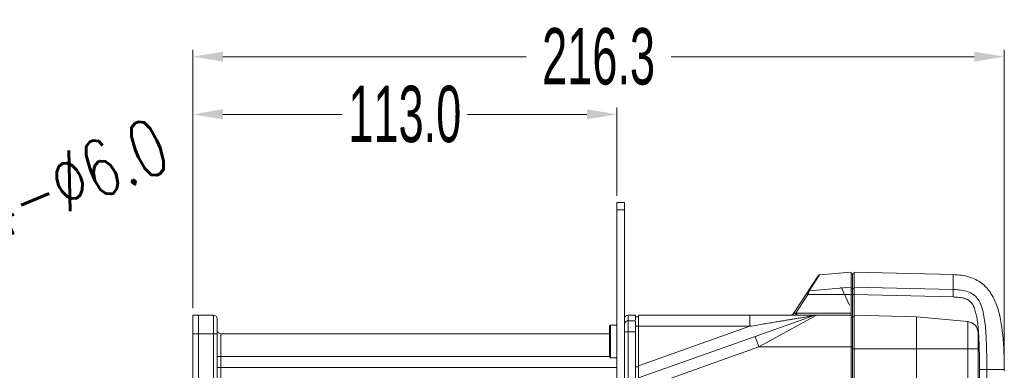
# Model space of a CAD drawing. Header units: millimetres. Extents: x -473 to 23648, y -382 to 1866.
# Tile 198 of 256: x 6403 to 6665, y 368 to 462. Entities that reach past the tile are written whole.
import ezdxf

# ---------------------------------------------------------------- set-up
doc = ezdxf.new("R2010")
doc.units = ezdxf.units.MM
doc.header["$LTSCALE"] = 80
doc.header["$PDMODE"] = 3
doc.header["$PDSIZE"] = 0.3
doc.layers.get('0').update_dxf_attribs({"linetype": 'CONTINUOUS'})
doc.layers.get('DEFPOINTS').update_dxf_attribs({"linetype": 'CONTINUOUS'})
for name, color, linetype in [('02___PRT_ALL_AXES', 7, 'CONTINUOUS'), ('06_ALL_SURFS', 7, 'CONTINUOUS'), ('09_ALL_ROUNDS', 7, 'CONTINUOUS'), ('10_ALL_CHAMFER', 7, 'CONTINUOUS'), ('20_ALL_FEATURES', 7, 'CONTINUOUS')]:
    doc.layers.add(name, color=color, linetype=linetype)
doc.styles.get("Standard").update_dxf_attribs({"font": 'technic_.ttf', "width": 0.7})
doc.dimstyles.get("Standard").update_dxf_attribs({"dimtxt": 3, "dimasz": 3, "dimexe": 0.18, "dimexo": 0.0625, "dimgap": 0.09, "dimtad": 1, "dimdsep": 46, "dimtxsty": 'STANDARD', "dimcen": 0.09, "dimadec": 0, "dimazin": 0, "dimtol": 1, "dimtp": 0.01, "dimtm": 0.01, "dimtfac": 1, "dimtofl": 0, "dimtmove": 0, "dimatfit": 3, "dimfxl": 1, "dimtolj": 1, "dimarcsym": 0})

# ---------------------------------------------------------------- blocks, each defined once
blk = doc.blocks.new('*D47')
at = {"color": 0, "lineweight": 0, "transparency": 16777216}
for p, q in [((6449.24, 384.9), (6449.24, 453.72)), ((6457.24, 451.92), (6538.03, 451.92)), ((6657.49, 451.92), (6576.71, 451.92)), ((6665.49, 370.4), (6665.49, 453.72))]:
    blk.add_line(p, q, dxfattribs=at)
for points in [[(6457.24, 453.26), (6457.24, 450.59), (6449.24, 451.92)], [(6657.49, 450.59), (6657.49, 453.26), (6665.49, 451.92)]]:
    blk.add_solid(points, dxfattribs=at)
at = {"layer": 'DEFPOINTS', "color": 0, "lineweight": 0, "transparency": 16777216}
for p in [(6665.49, 451.92), (6449.24, 383.1), (6665.49, 368.6)]:
    blk.add_point(p, dxfattribs=at)
at = {"color": 0, "lineweight": 0, "transparency": 16777216, "insert": (6557.37, 451.92), "char_height": 15, "attachment_point": 5}
blk.add_mtext('\\A1;216.3', dxfattribs=at)
blk = doc.blocks.new('*D50')
at = {"color": 0, "lineweight": 0, "transparency": 16777216}
for p, q in [((6393.67, 409.47), (6381.13, 404.29)), ((6370.46, 400.09), (6371.46, 400.09)), ((6370.96, 399.59), (6370.96, 400.59))]:
    blk.add_line(p, q, dxfattribs=at)
blk.add_solid([(6380.62, 405.52), (6381.64, 403.06), (6373.74, 401.23)], dxfattribs=at)
at = {"layer": 'DEFPOINTS', "color": 0, "lineweight": 0, "transparency": 16777216}
for p in [(6368.19, 398.94), (6373.74, 401.23)]:
    blk.add_point(p, dxfattribs=at)
at = {"color": 0, "lineweight": 0, "transparency": 16777216, "insert": (6417.21, 419.19), "char_height": 15, "attachment_point": 5, "rotation": 22.4413}
blk.add_mtext('\\A1;\\ftxt.shx;4-%%c6.0', dxfattribs=at)
blk = doc.blocks.new('*D52')
at = {"color": 0, "lineweight": 0, "transparency": 16777216}
for p, q in [((6449.24, 384.9), (6449.24, 438.36)), ((6562.24, 414.89), (6562.24, 438.36)), ((6457.24, 436.56), (6489.03, 436.56)), ((6554.24, 436.56), (6522.46, 436.56))]:
    blk.add_line(p, q, dxfattribs=at)
for points in [[(6457.24, 437.9), (6457.24, 435.23), (6449.24, 436.56)], [(6554.24, 435.23), (6554.24, 437.9), (6562.24, 436.56)]]:
    blk.add_solid(points, dxfattribs=at)
at = {"layer": 'DEFPOINTS', "color": 0, "lineweight": 0, "transparency": 16777216}
for p in [(6562.24, 436.56), (6562.24, 413.09), (6449.24, 383.1)]:
    blk.add_point(p, dxfattribs=at)
at = {"color": 0, "lineweight": 0, "transparency": 16777216, "insert": (6505.74, 436.56), "char_height": 15, "attachment_point": 5}
blk.add_mtext('\\A1;113.0', dxfattribs=at)

msp = doc.modelspace()

# ---------------------------------------------------------------- linework, layer by layer
at = {"linetype": 'Continuous', "lineweight": 0}
for p, q in [((6609.339, 383.556), (6615.894, 393.587)), ((6615.96, 393.337), (6616.269, 393.811)), ((6624.643, 394.544), (6616.269, 393.811)), ((6613.485, 389.547), (6615.96, 393.337)), ((6609.923, 383.603), (6613.166, 388.565)), ((6624.643, 388.565), (6613.166, 388.565)), ((6613.463, 389.485), (6613.485, 389.547)), ((6624.643, 390.515), (6613.485, 389.547)), ((6624.643, 388.565), (6624.643, 383.103)), ((6608.778, 383.103), (6597.655, 383.103)), ((6615.542, 383.103), (6610.135, 383.103)), ((6610.179, 383.603), (6624.643, 383.603))]:
    msp.add_line(p, q, dxfattribs=at)
for centre, radius, start, end in [((6616.313, 393.313), 0.5, 94.99997, 146.83364), ((6608.502, 384.103), 1, 269.99999, 326.83368), ((6610.141, 299.233), 83.87, 90.00377, 90.18016), ((6610.169, 318.265), 65.338, 89.99098, 90.21535)]:
    msp.add_arc(centre, radius, start, end, dxfattribs=at)
for points, knots in [([(6612.791, 388.839), (6612.78, 388.822), (6612.894, 388.774), (6612.973, 388.683), (6613.101, 388.608), (6613.166, 388.565)], [0, 0, 0, 0, 0.06209457, 0.23051029, 0.46483804, 0.46483804, 0.46483804, 0.46483804]), ([(6613.11, 389.326), (6613.137, 389.367), (6613.205, 389.443), (6613.335, 389.52), (6613.435, 389.543), (6613.484, 389.546)], [0, 0, 0, 0, 0.14929768, 0.29890374, 0.44901574, 0.44901574, 0.44901574, 0.44901574]), ([(6613.199, 388.669), (6613.211, 388.706), (6613.235, 388.78), (6613.272, 388.895), (6613.31, 389.017), (6613.35, 389.142), (6613.392, 389.265), (6613.429, 389.379), (6613.452, 389.452), (6613.463, 389.485)], [0, 0, 0, 0, 0.11407901, 0.23471517, 0.36370157, 0.49662235, 0.62878253, 0.75363502, 0.85741761, 0.85741761, 0.85741761, 0.85741761]), ([(6609.187, 383.101), (6609.115, 383.101), (6608.979, 383.102), (6608.842, 383.103), (6608.778, 383.103)], [0, 0, 0, 0, 0.21511489, 0.40916131, 0.40916131, 0.40916131, 0.40916131]), ([(6609.41, 383.556), (6609.36, 383.469), (6609.245, 383.314), (6609.089, 383.197), (6609.007, 383.159)], [0, 0, 0, 0, 0.29965731, 0.57223639, 0.57223639, 0.57223639, 0.57223639]), ([(6609.877, 383.103), (6609.801, 383.102), (6609.647, 383.101), (6609.417, 383.1), (6609.263, 383.1), (6609.187, 383.101)], [0, 0, 0, 0, 0.22851988, 0.4623771, 0.69037232, 0.69037232, 0.69037232, 0.69037232]), ([(6609.41, 383.556), (6609.397, 383.556), (6609.376, 383.552), (6609.344, 383.565), (6609.339, 383.556)], [0, 0, 0, 0, 0.039534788, 0.071035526, 0.071035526, 0.071035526, 0.071035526]), ([(6609.923, 383.603), (6609.877, 383.586), (6609.787, 383.567), (6609.662, 383.558), (6609.56, 383.555), (6609.478, 383.555), (6609.43, 383.556), (6609.41, 383.556)], [0, 0, 0, 0, 0.14743456, 0.27217561, 0.37489939, 0.45614712, 0.51752367, 0.51752367, 0.51752367, 0.51752367]), ([(6609.882, 383.103), (6609.906, 383.107), (6609.898, 383.23), (6609.912, 383.294), (6609.918, 383.355)], [0, 0, 0, 0, 0.07273702, 0.25599701, 0.25599701, 0.25599701, 0.25599701]), ([(6610.135, 383.103), (6610.159, 383.103), (6610.153, 383.234), (6610.167, 383.292), (6610.173, 383.353)], [0, 0, 0, 0, 0.07044167, 0.2541495, 0.2541495, 0.2541495, 0.2541495])]:
    msp.add_open_spline(points, degree=3, knots=knots, dxfattribs=at)
for points in [[(6613.166, 388.565), (6613.177, 388.6), (6613.188, 388.635), (6613.199, 388.669)], [(6609.007, 383.159), (6608.936, 383.125), (6608.856, 383.103), (6608.778, 383.103)], [(6609.918, 383.355), (6609.926, 383.437), (6609.923, 383.52), (6609.923, 383.603)], [(6610.173, 383.353), (6610.181, 383.436), (6610.179, 383.52), (6610.179, 383.603)]]:
    msp.add_open_spline(points, degree=3, dxfattribs=at)
at = {"layer": '02___PRT_ALL_AXES', "linetype": 'Continuous', "lineweight": 0}
for p, q in [((6625.043, 394.079), (6625.443, 394.079)), ((6625.043, 374.103), (6625.043, 394.079)), ((6651.893, 393.876), (6625.443, 394.568)), ((6625.443, 374.103), (6625.443, 394.568)), ((6651.893, 389.905), (6651.893, 393.876)), ((6625.043, 390.054), (6625.443, 390.054)), ((6625.043, 388.565), (6625.443, 388.565)), ((6625.443, 390.541), (6651.893, 389.905)), ((6625.443, 388.556), (6651.876, 387.92)), ((6449.243, 314.303), (6449.243, 383.103)), ((6449.243, 383.103), (6450.743, 383.103)), ((6450.743, 314.303), (6450.743, 383.103)), ((6642.107, 382.656), (6625.443, 383.093)), ((6625.043, 382.603), (6625.443, 382.603)), ((6642.107, 382.656), (6655.776, 381.361)), ((6655.776, 381.361), (6655.776, 379.28)), ((6449.243, 378.103), (6450.743, 378.103)), ((6562.243, 380.453), (6560.543, 380.453)), ((6655.776, 379.28), (6655.775, 378.374)), ((6655.775, 378.374), (6655.776, 374.104)), ((6658.493, 378.374), (6658.493, 374.103)), ((6625.043, 374.103), (6642.107, 374.103)), ((6642.107, 374.103), (6655.776, 374.104)), ((6658.493, 374.103), (6655.776, 374.103)), ((6562.243, 371.753), (6560.543, 371.753)), ((6665.493, 368.603), (6658.885, 368.603)), ((6658.885, 368.603), (6658.885, 363.103)), ((6660.83, 368.603), (6660.83, 348.603)), ((6665.493, 368.179), (6665.493, 368.603))]:
    msp.add_line(p, q, dxfattribs=at)
for centre, radius, start, end in [((6655.493, 378.374), 3, 359.99997, 84.5853), ((6492.225, 380.897), 149.888, 359.59641, 359.71828), ((6592.398, 373.787), 66.39, 3.43456, 3.97084), ((6502.584, 369.903), 156.292, 1.34084, 1.54348), ((6447.323, 368.859), 211.562, 359.93079, 1.27348)]:
    msp.add_arc(centre, radius, start, end, dxfattribs=at)
for points, knots in [([(6651.893, 393.876), (6653.337, 393.838), (6656.018, 393.52), (6659.526, 391.821), (6661.971, 389.113), (6664.144, 384.471), (6665.307, 377.475), (6665.493, 371.681), (6665.493, 368.603)], [0, 0, 0, 0, 4.3343885, 7.9831135, 11.4331905, 15.0567278, 23.2263667, 32.4611396, 32.4611396, 32.4611396, 32.4611396]), ([(6651.893, 389.905), (6651.901, 389.834), (6651.898, 389.613), (6651.901, 389.188), (6651.89, 388.598), (6651.881, 388.156), (6651.876, 387.92)], [0, 0, 0, 0, 0.2150467, 0.6596416, 1.2762507, 1.984903, 1.984903, 1.984903, 1.984903]), ([(6651.893, 389.905), (6652.587, 389.888), (6653.901, 389.804), (6655.726, 389.408), (6657.236, 388.668), (6658.397, 387.547), (6659.22, 386.074), (6659.797, 384.291), (6660.194, 382.246), (6660.475, 379.967), (6660.65, 377.46), (6660.757, 374.723), (6660.82, 371.746), (6660.83, 369.679), (6660.83, 368.603)], [0, 0, 0, 0, 2.0833063, 3.9406331, 5.5699089, 7.0579872, 8.7097997, 10.5779302, 12.6588101, 14.9513067, 17.4614562, 20.1958918, 23.1681749, 26.3960883, 26.3960883, 26.3960883, 26.3960883]), ([(6651.876, 387.92), (6652.39, 387.908), (6653.368, 387.852), (6654.742, 387.617), (6655.917, 387.164), (6656.803, 386.381), (6657.376, 385.349), (6657.796, 384.147), (6658.111, 382.773), (6658.358, 381.244), (6658.523, 379.764), (6658.6, 378.793), (6658.629, 378.384)], [0, 0, 0, 0, 1.5425355, 2.9342156, 4.1725081, 5.2689802, 6.4015527, 7.6743459, 9.0805016, 10.6255544, 12.3180242, 13.5475083, 13.5475083, 13.5475083, 13.5475083]), ([(6642.107, 382.656), (6642.105, 382.605), (6642.097, 382.392), (6642.095, 381.889), (6642.112, 381.108), (6642.112, 380.489), (6642.111, 380.16)], [0, 0, 0, 0, 0.1530289, 0.6391698, 1.5090013, 2.4958797, 2.4958797, 2.4958797, 2.4958797]), ([(6642.109, 379.842), (6642.105, 379.294), (6642.093, 378.107), (6642.103, 376.194), (6642.107, 374.828), (6642.107, 374.103)], [0, 0, 0, 0, 1.6422164, 3.562352, 5.7387067, 5.7387067, 5.7387067, 5.7387067]), ([(6658.669, 377.764), (6658.709, 377.093), (6658.765, 375.876), (6658.805, 374.659), (6658.819, 374.113)], [0, 0, 0, 0, 2.0162632, 3.6542032, 3.6542032, 3.6542032, 3.6542032])]:
    msp.add_open_spline(points, degree=3, knots=knots, dxfattribs=at)
at = {"layer": '06_ALL_SURFS', "linetype": 'Continuous', "lineweight": 0}
msp.add_line((6621.98, 390.498), (6624.2, 385.737), dxfattribs=at)
at = {"layer": '09_ALL_ROUNDS', "linetype": 'Continuous', "lineweight": 0}
for p, q in [((6562.243, 43.089), (6562.243, 413.089)), ((6564.243, 413.089), (6562.243, 413.089)), ((6564.243, 43.089), (6564.243, 413.089)), ((6564.243, 411.089), (6562.243, 411.089)), ((6450.743, 383.103), (6454.743, 383.103)), ((6454.743, 359.799), (6454.743, 383.103)), ((6565.243, 63.103), (6565.243, 383.103)), ((6565.243, 383.103), (6567.243, 383.103)), ((6567.243, 383.103), (6567.243, 381.866)), ((6597.655, 380.103), (6597.655, 383.103)), ((6611.903, 383.103), (6610.135, 383.103)), ((6613.538, 383.103), (6611.903, 383.103)), ((6613.653, 383.103), (6613.538, 383.103)), ((6614.265, 383.103), (6613.653, 383.103)), ((6615.56, 383.103), (6613.889, 382.184)), ((6614.591, 383.103), (6614.265, 383.103)), ((6615.465, 383.103), (6614.591, 383.103)), ((6615.537, 383.103), (6615.465, 383.103)), ((6455.743, 360.506), (6455.743, 382.103)), ((6567.243, 381.603), (6565.243, 381.603)), ((6567.243, 381.603), (6567.243, 64.603)), ((6614.555, 382.93), (6599.09, 377.43)), ((6613.889, 382.184), (6600.095, 374.603)), ((6614.894, 383.028), (6614.555, 382.93)), ((6450.743, 378.103), (6455.743, 378.103)), ((6456.743, 356.032), (6456.743, 378.103)), ((6560.243, 378.103), (6456.743, 378.103)), ((6564.243, 378.603), (6567.243, 378.603)), ((6600.096, 374.603), (6599.09, 377.43)), ((6560.243, 372.103), (6455.743, 372.103)), ((6562.243, 369.103), (6455.743, 369.103))]:
    msp.add_line(p, q, dxfattribs=at)
for centre, radius, start, end in [((6454.743, 382.103), 1, 0, 90), ((6565.243, 382.103), 1, 90, 180), ((6615.56, 380.103), 3, 89.99966, 109.57785), ((6565.243, 380.603), 1, 90, 157.50002), ((6456.745, 379.108), 1.003, 187.2777, 189.63089), ((6456.845, 379.125), 1.105, 189.63344, 191.776), ((6456.743, 379.103), 1, 191.7575, 270)]:
    msp.add_arc(centre, radius, start, end, dxfattribs=at)
for points, knots in [([(6614.555, 382.93), (6614.53, 382.923), (6614.422, 382.911), (6614.189, 382.866), (6613.814, 382.807), (6613.321, 382.723), (6612.728, 382.624), (6612.042, 382.509), (6611.268, 382.38), (6610.401, 382.235), (6609.44, 382.074), (6608.382, 381.897), (6607.22, 381.703), (6605.947, 381.49), (6604.554, 381.257), (6603.032, 381.002), (6601.374, 380.725), (6599.566, 380.423), (6598.31, 380.213), (6597.655, 380.103)], [0, 0, 0, 0, 0.0790571, 0.3238997, 0.7127843, 1.2176853, 1.8231458, 2.5178495, 3.3017954, 4.1797031, 5.1532848, 6.2242193, 7.3990817, 8.6864504, 10.0961558, 11.6367829, 13.3149652, 15.1421827, 17.1352487, 17.1352487, 17.1352487, 17.1352487]), ([(6455.743, 379.091), (6455.743, 379.073), (6455.744, 379.036), (6455.748, 378.999), (6455.75, 378.981)], [0, 0, 0, 0, 0.05456803, 0.11115225, 0.11115225, 0.11115225, 0.11115225])]:
    msp.add_open_spline(points, degree=3, knots=knots, dxfattribs=at)
at = {"layer": '10_ALL_CHAMFER', "linetype": 'Continuous', "lineweight": 0}
for p, q in [((6560.243, 380.153), (6560.543, 380.453)), ((6560.243, 380.153), (6560.243, 372.053)), ((6560.543, 380.453), (6560.543, 371.753)), ((6560.243, 372.053), (6560.543, 371.753))]:
    msp.add_line(p, q, dxfattribs=at)
at = {"layer": '20_ALL_FEATURES', "linetype": 'Continuous', "lineweight": 0}
for p, q in [((6624.643, 394.544), (6624.643, 388.565)), ((6625.043, 394.079), (6624.643, 394.079)), ((6625.043, 394.079), (6625.043, 382.518)), ((6625.043, 390.054), (6624.643, 390.054)), ((6625.043, 388.565), (6624.643, 388.565)), ((6450.743, 313.903), (6450.743, 383.103)), ((6568.043, 63.103), (6568.043, 383.103)), ((6568.043, 383.103), (6597.655, 383.103)), ((6624.643, 383.103), (6615.56, 383.103)), ((6624.643, 383.103), (6624.643, 63.103)), ((6567.243, 382.603), (6568.043, 382.603)), ((6625.043, 382.603), (6624.643, 382.603)), ((6567.243, 380.103), (6597.655, 380.103)), ((6597.655, 380.103), (6568.043, 369.572)), ((6599.09, 377.43), (6568.043, 366.388)), ((6625.043, 375.258), (6625.043, 63.603)), ((6600.096, 374.603), (6568.043, 363.203)), ((6625.043, 374.603), (6600.096, 374.603)), ((6625.443, 234.603), (6625.443, 374.103)), ((6642.107, 374.103), (6642.107, 235.003)), ((6655.776, 374.104), (6655.776, 235.003)), ((6658.493, 374.103), (6658.493, 235.003)), ((6567.243, 369.287), (6568.043, 369.287))]:
    msp.add_line(p, q, dxfattribs=at)

# ---------------------------------------------------------------- dimensions: what is measured, and where the dimension line sits
at = {"color": 3, "lineweight": 0}
for base, p1, p2, picture, middle in [((6665.492743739, 451.922372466), (6449.242743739, 383.102994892), (6665.492743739, 368.602994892), '*D47', (6557.367743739, 451.922372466)), ((6562.243, 436.564), (6449.243, 383.103), (6562.243, 413.089), '*D52', (6505.743, 436.564))]:
    dim = msp.add_linear_dim(base=base, p1=p1, p2=p2, dimstyle='STANDARD', override={"dimtxt": 15, "dimasz": 8, "dimexe": 1.8, "dimexo": 1.8, "dimtad": 0, "dimdec": 1, "dimzin": 0, "dimdsep": 0, "dimcen": 0.5, "dimtol": 0, "dimtdec": 4, "dimtzin": 0, "dimlwd": 0, "dimlwe": 0}, dxfattribs=at)
    dim.commit()
    dim.dimension.update_dxf_attribs({"geometry": picture, "text_midpoint": middle})
dim = msp.add_diameter_dim_2p(p1=(6368.192, 398.944), p2=(6373.737, 401.235), text='\\ftxt.shx;4-<>', dimstyle='STANDARD', override={"dimtxt": 15, "dimasz": 8, "dimexe": 1.8, "dimexo": 1.8, "dimtad": 0, "dimdec": 1, "dimzin": 0, "dimdsep": 0, "dimcen": 0.5, "dimtol": 0, "dimtdec": 4, "dimtzin": 0, "dimlwd": 0, "dimlwe": 0}, dxfattribs=at)
dim.commit()
dim.dimension.update_dxf_attribs({"geometry": '*D50', "text_midpoint": (6419.913, 412.642), "dimtype": 163})

doc.saveas('drawing.dxf')
